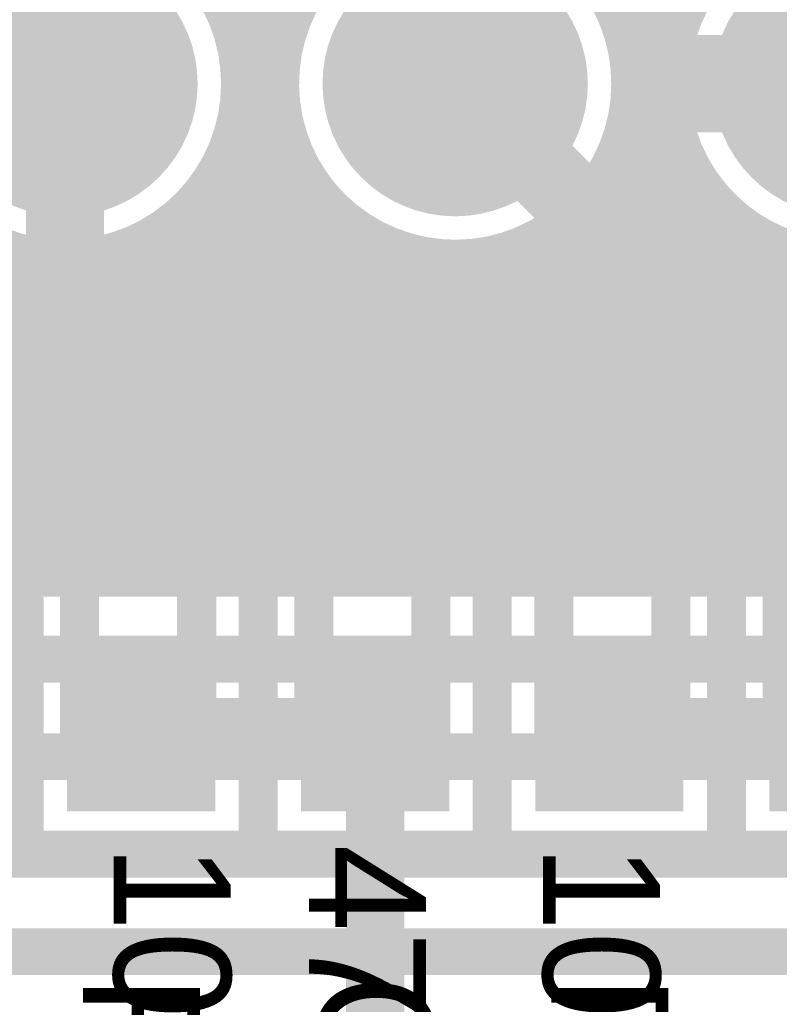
# Model space of a CAD drawing. Extents: x 7.17 to 14.1, y 4 to 11.75.
# Tile 142 of 189: x 10.13 to 10.33, y 8 to 8.25. Entities that reach past the tile are written whole.
import ezdxf

# ---------------------------------------------------------------- set-up
doc = ezdxf.new("R2010")
doc.units = 0
doc.layers.get('0').update_dxf_attribs({"linetype": 'CONTINUOUS'})
for name, color, linetype in [('BOTTOMLAYER', 5, 'CONTINUOUS'), ('BOTTOMSOLDER', 6, 'CONTINUOUS'), ('MECHANICAL1', 6, 'CONTINUOUS'), ('MECHANICAL7', 56, 'CONTINUOUS'), ('MULTILAYER', 9, 'CONTINUOUS'), ('TOPLAYER', 1, 'CONTINUOUS'), ('TOPOVERLAY', 2, 'CONTINUOUS'), ('TOPPASTE', 8, 'CONTINUOUS'), ('TOPSOLDER', 216, 'CONTINUOUS')]:
    doc.layers.add(name, color=color, linetype=linetype)

# ---------------------------------------------------------------- blocks, each defined once
blk = doc.blocks.new('HDR_10_91')
at = {"layer": 'BOTTOMSOLDER', "const_width": 0.034}
for points in [[(-0.017, -0.2, 1), (0.017, -0.2, 1)], [(-0.017, -0.3, 1), (0.017, -0.3, 1)], [(-0.017, -0.4, 1), (0.017, -0.4, 1)]]:
    blk.add_lwpolyline(points, format="xyb", close=True, dxfattribs=at)
at = {"layer": 'MULTILAYER', "const_width": 0.03}
for points in [[(-0.015, -0.2, 1), (0.015, -0.2, 1)], [(-0.015, -0.3, 1), (0.015, -0.3, 1)], [(-0.015, -0.4, 1), (0.015, -0.4, 1)]]:
    blk.add_lwpolyline(points, format="xyb", close=True, dxfattribs=at)
at = {"layer": 'TOPOVERLAY', "const_width": 0.01}
blk.add_lwpolyline([(0.05, -0.95), (0.05, 0.05)], dxfattribs=at)
at = {"layer": 'TOPSOLDER', "const_width": 0.034}
for points in [[(-0.017, -0.2, 1), (0.017, -0.2, 1)], [(-0.017, -0.3, 1), (0.017, -0.3, 1)], [(-0.017, -0.4, 1), (0.017, -0.4, 1)]]:
    blk.add_lwpolyline(points, format="xyb", close=True, dxfattribs=at)
blk = doc.blocks.new('0603_116')
at = {"layer": 'MECHANICAL1', "const_width": 0.01}
for points in [[(-0.000531, 0.015748), (-0.000531, -0.014252)], [(-0.000531, 0.015748), (0.059468, 0.015748)], [(0.059468, 0.015748), (0.059468, -0.014252)], [(-0.000531, -0.014252), (0.059468, -0.014252)]]:
    blk.add_lwpolyline(points, dxfattribs=at)
at = {"layer": 'MECHANICAL1', "const_width": 0.005}
for points in [[(-0.003031, 0.015748, 1), (0.001969, 0.015748, 1)], [(-0.003031, 0.015748, 1), (0.001969, 0.015748, 1)], [(0.056968, 0.015748, 1), (0.061968, 0.015748, 1)], [(0.056968, 0.015748, 1), (0.061968, 0.015748, 1)], [(-0.003031, -0.014252, 1), (0.001969, -0.014252, 1)], [(-0.003031, -0.014252, 1), (0.001969, -0.014252, 1)], [(0.056968, -0.014252, 1), (0.061968, -0.014252, 1)], [(0.056968, -0.014252, 1), (0.061968, -0.014252, 1)]]:
    blk.add_lwpolyline(points, format="xyb", close=True, dxfattribs=at)
at = {"layer": 'TOPLAYER'}
for points in [[(-0.015, -0.015), (0.015, -0.015), (-0.015, 0.015), (0.015, 0.015)], [(0.045, -0.015), (0.075, -0.015), (0.045, 0.015), (0.075, 0.015)]]:
    blk.add_solid(points, dxfattribs=at)
at = {"layer": 'TOPOVERLAY', "const_width": 0.01}
for points in [[(-0.03, 0.03), (-0.03, 0)], [(-0.03, 0.03), (0.09, 0.03)], [(0.09, 0.03), (0.09, -0.03)], [(-0.03, 0), (-0.03, -0.03)], [(-0.03, -0.03), (0.09, -0.03)]]:
    blk.add_lwpolyline(points, dxfattribs=at)
at = {"layer": 'TOPOVERLAY', "const_width": 0.005}
for points in [[(-0.0325, 0.03, 1), (-0.0275, 0.03, 1)], [(-0.0325, 0.03, 1), (-0.0275, 0.03, 1)], [(0.0875, 0.03, 1), (0.0925, 0.03, 1)], [(0.0875, 0.03, 1), (0.0925, 0.03, 1)], [(-0.0325, 0, 1), (-0.0275, 0, 1)], [(-0.0325, 0, 1), (-0.0275, 0, 1)], [(-0.0325, -0.03, 1), (-0.0275, -0.03, 1)], [(-0.0325, -0.03, 1), (-0.0275, -0.03, 1)], [(0.0875, -0.03, 1), (0.0925, -0.03, 1)], [(0.0875, -0.03, 1), (0.0925, -0.03, 1)]]:
    blk.add_lwpolyline(points, format="xyb", close=True, dxfattribs=at)
at = {"layer": 'TOPPASTE'}
for points in [[(-0.015, -0.015), (0.015, -0.015), (-0.015, 0.015), (0.015, 0.015)], [(0.045, -0.015), (0.075, -0.015), (0.045, 0.015), (0.075, 0.015)]]:
    blk.add_solid(points, dxfattribs=at)
at = {"layer": 'TOPSOLDER'}
for points in [[(-0.019, -0.019), (0.019, -0.019), (-0.019, 0.019), (0.019, 0.019)], [(0.041, -0.019), (0.079, -0.019), (0.041, 0.019), (0.079, 0.019)]]:
    blk.add_solid(points, dxfattribs=at)
blk = doc.blocks.new('0603_117')
at = {"layer": 'MECHANICAL1', "const_width": 0.01}
for points in [[(0.059468, 0.015748), (-0.000531, 0.015748)], [(-0.000531, -0.014252), (-0.000531, 0.015748)], [(0.059468, -0.014252), (0.059468, 0.015748)], [(0.059468, -0.014252), (-0.000531, -0.014252)]]:
    blk.add_lwpolyline(points, dxfattribs=at)
at = {"layer": 'MECHANICAL1', "const_width": 0.005}
for points in [[(-0.003031, 0.015748, 1), (0.001969, 0.015748, 1)], [(-0.003031, 0.015748, 1), (0.001969, 0.015748, 1)], [(0.056968, 0.015748, 1), (0.061968, 0.015748, 1)], [(0.056968, 0.015748, 1), (0.061968, 0.015748, 1)], [(-0.003031, -0.014252, 1), (0.001969, -0.014252, 1)], [(-0.003031, -0.014252, 1), (0.001969, -0.014252, 1)], [(0.056968, -0.014252, 1), (0.061968, -0.014252, 1)], [(0.056968, -0.014252, 1), (0.061968, -0.014252, 1)]]:
    blk.add_lwpolyline(points, format="xyb", close=True, dxfattribs=at)
at = {"layer": 'TOPLAYER'}
for points in [[(-0.015, -0.015), (0.015, -0.015), (-0.015, 0.015), (0.015, 0.015)], [(0.045, -0.015), (0.075, -0.015), (0.045, 0.015), (0.075, 0.015)]]:
    blk.add_solid(points, dxfattribs=at)
at = {"layer": 'TOPOVERLAY', "const_width": 0.01}
for points in [[(0.09, 0.03), (-0.03, 0.03)], [(-0.03, 0), (-0.03, 0.03)], [(0.09, -0.03), (0.09, 0.03)], [(-0.03, -0.03), (-0.03, 0)], [(0.09, -0.03), (-0.03, -0.03)]]:
    blk.add_lwpolyline(points, dxfattribs=at)
at = {"layer": 'TOPOVERLAY', "const_width": 0.005}
for points in [[(-0.0325, 0.03, 1), (-0.0275, 0.03, 1)], [(-0.0325, 0.03, 1), (-0.0275, 0.03, 1)], [(0.0875, 0.03, 1), (0.0925, 0.03, 1)], [(0.0875, 0.03, 1), (0.0925, 0.03, 1)], [(-0.0325, 0, 1), (-0.0275, 0, 1)], [(-0.0325, 0, 1), (-0.0275, 0, 1)], [(-0.0325, -0.03, 1), (-0.0275, -0.03, 1)], [(-0.0325, -0.03, 1), (-0.0275, -0.03, 1)], [(0.0875, -0.03, 1), (0.0925, -0.03, 1)], [(0.0875, -0.03, 1), (0.0925, -0.03, 1)]]:
    blk.add_lwpolyline(points, format="xyb", close=True, dxfattribs=at)
at = {"layer": 'TOPPASTE'}
for points in [[(-0.015, -0.015), (0.015, -0.015), (-0.015, 0.015), (0.015, 0.015)], [(0.045, -0.015), (0.075, -0.015), (0.045, 0.015), (0.075, 0.015)]]:
    blk.add_solid(points, dxfattribs=at)
at = {"layer": 'TOPSOLDER'}
for points in [[(-0.019, -0.019), (0.019, -0.019), (-0.019, 0.019), (0.019, 0.019)], [(0.041, -0.019), (0.079, -0.019), (0.041, 0.019), (0.079, 0.019)]]:
    blk.add_solid(points, dxfattribs=at)
blk = doc.blocks.new('0603_118')
at = {"layer": 'MECHANICAL1', "const_width": 0.01}
for points in [[(-0.000531, 0.015748), (0.059468, 0.015748)], [(-0.000531, 0.015748), (-0.000531, -0.014252)], [(0.059468, 0.015748), (0.059468, -0.014252)], [(-0.000531, -0.014252), (0.059468, -0.014252)]]:
    blk.add_lwpolyline(points, dxfattribs=at)
at = {"layer": 'MECHANICAL1', "const_width": 0.005}
for points in [[(-0.003031, 0.015748, 1), (0.001969, 0.015748, 1)], [(-0.003031, 0.015748, 1), (0.001969, 0.015748, 1)], [(0.056968, 0.015748, 1), (0.061968, 0.015748, 1)], [(0.056968, 0.015748, 1), (0.061968, 0.015748, 1)], [(-0.003031, -0.014252, 1), (0.001969, -0.014252, 1)], [(-0.003031, -0.014252, 1), (0.001969, -0.014252, 1)], [(0.056968, -0.014252, 1), (0.061968, -0.014252, 1)], [(0.056968, -0.014252, 1), (0.061968, -0.014252, 1)]]:
    blk.add_lwpolyline(points, format="xyb", close=True, dxfattribs=at)
at = {"layer": 'TOPLAYER'}
for points in [[(-0.015, -0.015), (0.015, -0.015), (-0.015, 0.015), (0.015, 0.015)], [(0.045, -0.015), (0.075, -0.015), (0.045, 0.015), (0.075, 0.015)]]:
    blk.add_solid(points, dxfattribs=at)
at = {"layer": 'TOPOVERLAY', "const_width": 0.01}
for points in [[(-0.03, 0.03), (0.09, 0.03)], [(-0.03, 0.03), (-0.03, 0)], [(0.09, 0.03), (0.09, -0.03)], [(-0.03, 0), (-0.03, -0.03)], [(-0.03, -0.03), (0.09, -0.03)]]:
    blk.add_lwpolyline(points, dxfattribs=at)
at = {"layer": 'TOPOVERLAY', "const_width": 0.005}
for points in [[(-0.0325, 0.03, 1), (-0.0275, 0.03, 1)], [(-0.0325, 0.03, 1), (-0.0275, 0.03, 1)], [(0.0875, 0.03, 1), (0.0925, 0.03, 1)], [(0.0875, 0.03, 1), (0.0925, 0.03, 1)], [(-0.0325, 0, 1), (-0.0275, 0, 1)], [(-0.0325, 0, 1), (-0.0275, 0, 1)], [(-0.0325, -0.03, 1), (-0.0275, -0.03, 1)], [(-0.0325, -0.03, 1), (-0.0275, -0.03, 1)], [(0.0875, -0.03, 1), (0.0925, -0.03, 1)], [(0.0875, -0.03, 1), (0.0925, -0.03, 1)]]:
    blk.add_lwpolyline(points, format="xyb", close=True, dxfattribs=at)
at = {"layer": 'TOPPASTE'}
for points in [[(-0.015, -0.015), (0.015, -0.015), (-0.015, 0.015), (0.015, 0.015)], [(0.045, -0.015), (0.075, -0.015), (0.045, 0.015), (0.075, 0.015)]]:
    blk.add_solid(points, dxfattribs=at)
at = {"layer": 'TOPSOLDER'}
for points in [[(-0.019, -0.019), (0.019, -0.019), (-0.019, 0.019), (0.019, 0.019)], [(0.041, -0.019), (0.079, -0.019), (0.041, 0.019), (0.079, 0.019)]]:
    blk.add_solid(points, dxfattribs=at)
blk = doc.blocks.new('0603_119')
at = {"layer": 'MECHANICAL1', "const_width": 0.01}
for points in [[(-0.000531, 0.015748), (0.059468, 0.015748)], [(-0.000531, 0.015748), (-0.000531, -0.014252)], [(0.059468, 0.015748), (0.059468, -0.014252)], [(-0.000531, -0.014252), (0.059468, -0.014252)]]:
    blk.add_lwpolyline(points, dxfattribs=at)
at = {"layer": 'MECHANICAL1', "const_width": 0.005}
for points in [[(-0.003031, 0.015748, 1), (0.001969, 0.015748, 1)], [(-0.003031, 0.015748, 1), (0.001969, 0.015748, 1)], [(0.056968, 0.015748, 1), (0.061968, 0.015748, 1)], [(0.056968, 0.015748, 1), (0.061968, 0.015748, 1)], [(-0.003031, -0.014252, 1), (0.001969, -0.014252, 1)], [(-0.003031, -0.014252, 1), (0.001969, -0.014252, 1)], [(0.056968, -0.014252, 1), (0.061968, -0.014252, 1)], [(0.056968, -0.014252, 1), (0.061968, -0.014252, 1)]]:
    blk.add_lwpolyline(points, format="xyb", close=True, dxfattribs=at)
at = {"layer": 'TOPLAYER'}
for points in [[(-0.015, -0.015), (0.015, -0.015), (-0.015, 0.015), (0.015, 0.015)], [(0.045, -0.015), (0.075, -0.015), (0.045, 0.015), (0.075, 0.015)]]:
    blk.add_solid(points, dxfattribs=at)
at = {"layer": 'TOPOVERLAY', "const_width": 0.01}
for points in [[(-0.03, 0.03), (0.09, 0.03)], [(-0.03, 0.03), (-0.03, 0)], [(0.09, 0.03), (0.09, -0.03)], [(-0.03, 0), (-0.03, -0.03)], [(-0.03, -0.03), (0.09, -0.03)]]:
    blk.add_lwpolyline(points, dxfattribs=at)
at = {"layer": 'TOPOVERLAY', "const_width": 0.005}
for points in [[(-0.0325, 0.03, 1), (-0.0275, 0.03, 1)], [(-0.0325, 0.03, 1), (-0.0275, 0.03, 1)], [(0.0875, 0.03, 1), (0.0925, 0.03, 1)], [(0.0875, 0.03, 1), (0.0925, 0.03, 1)], [(-0.0325, 0, 1), (-0.0275, 0, 1)], [(-0.0325, 0, 1), (-0.0275, 0, 1)], [(-0.0325, -0.03, 1), (-0.0275, -0.03, 1)], [(-0.0325, -0.03, 1), (-0.0275, -0.03, 1)], [(0.0875, -0.03, 1), (0.0925, -0.03, 1)], [(0.0875, -0.03, 1), (0.0925, -0.03, 1)]]:
    blk.add_lwpolyline(points, format="xyb", close=True, dxfattribs=at)
at = {"layer": 'TOPPASTE'}
for points in [[(-0.015, -0.015), (0.015, -0.015), (-0.015, 0.015), (0.015, 0.015)], [(0.045, -0.015), (0.075, -0.015), (0.045, 0.015), (0.075, 0.015)]]:
    blk.add_solid(points, dxfattribs=at)
at = {"layer": 'TOPSOLDER'}
for points in [[(-0.019, -0.019), (0.019, -0.019), (-0.019, 0.019), (0.019, 0.019)], [(0.041, -0.019), (0.079, -0.019), (0.041, 0.019), (0.079, 0.019)]]:
    blk.add_solid(points, dxfattribs=at)
blk = doc.blocks.new('0603_120')
at = {"layer": 'MECHANICAL1', "const_width": 0.01}
for points in [[(-0.000531, 0.015748), (0.059468, 0.015748)], [(-0.000531, 0.015748), (-0.000531, -0.014252)], [(0.059468, 0.015748), (0.059468, -0.014252)], [(-0.000531, -0.014252), (0.059468, -0.014252)]]:
    blk.add_lwpolyline(points, dxfattribs=at)
at = {"layer": 'MECHANICAL1', "const_width": 0.005}
for points in [[(-0.003031, 0.015748, 1), (0.001969, 0.015748, 1)], [(-0.003031, 0.015748, 1), (0.001969, 0.015748, 1)], [(0.056968, 0.015748, 1), (0.061968, 0.015748, 1)], [(0.056968, 0.015748, 1), (0.061968, 0.015748, 1)], [(-0.003031, -0.014252, 1), (0.001969, -0.014252, 1)], [(-0.003031, -0.014252, 1), (0.001969, -0.014252, 1)], [(0.056968, -0.014252, 1), (0.061968, -0.014252, 1)], [(0.056968, -0.014252, 1), (0.061968, -0.014252, 1)]]:
    blk.add_lwpolyline(points, format="xyb", close=True, dxfattribs=at)
at = {"layer": 'TOPLAYER'}
for points in [[(-0.015, -0.015), (0.015, -0.015), (-0.015, 0.015), (0.015, 0.015)], [(0.045, -0.015), (0.075, -0.015), (0.045, 0.015), (0.075, 0.015)]]:
    blk.add_solid(points, dxfattribs=at)
at = {"layer": 'TOPOVERLAY', "const_width": 0.01}
for points in [[(-0.03, 0.03), (0.09, 0.03)], [(-0.03, 0.03), (-0.03, 0)], [(0.09, 0.03), (0.09, -0.03)], [(-0.03, 0), (-0.03, -0.03)], [(-0.03, -0.03), (0.09, -0.03)]]:
    blk.add_lwpolyline(points, dxfattribs=at)
at = {"layer": 'TOPOVERLAY', "const_width": 0.005}
for points in [[(-0.0325, 0.03, 1), (-0.0275, 0.03, 1)], [(-0.0325, 0.03, 1), (-0.0275, 0.03, 1)], [(0.0875, 0.03, 1), (0.0925, 0.03, 1)], [(0.0875, 0.03, 1), (0.0925, 0.03, 1)], [(-0.0325, 0, 1), (-0.0275, 0, 1)], [(-0.0325, 0, 1), (-0.0275, 0, 1)], [(-0.0325, -0.03, 1), (-0.0275, -0.03, 1)], [(-0.0325, -0.03, 1), (-0.0275, -0.03, 1)], [(0.0875, -0.03, 1), (0.0925, -0.03, 1)], [(0.0875, -0.03, 1), (0.0925, -0.03, 1)]]:
    blk.add_lwpolyline(points, format="xyb", close=True, dxfattribs=at)
at = {"layer": 'TOPPASTE'}
for points in [[(-0.015, -0.015), (0.015, -0.015), (-0.015, 0.015), (0.015, 0.015)], [(0.045, -0.015), (0.075, -0.015), (0.045, 0.015), (0.075, 0.015)]]:
    blk.add_solid(points, dxfattribs=at)
at = {"layer": 'TOPSOLDER'}
for points in [[(-0.019, -0.019), (0.019, -0.019), (-0.019, 0.019), (0.019, 0.019)], [(0.041, -0.019), (0.079, -0.019), (0.041, 0.019), (0.079, 0.019)]]:
    blk.add_solid(points, dxfattribs=at)

msp = doc.modelspace()

# ---------------------------------------------------------------- linework, layer by layer
at = {"layer": 'BOTTOMLAYER'}
for points, const_width in [([(10.242404, 8.2375), (10.242404, 8.5875)], 0.015), ([(10.142404, 8.2375), (10.142404, 8.5625)], 0.015), ([(10.283252, 8.253853), (10.520904, 8.491504)], 0.008), ([(10.284999, 8.248529), (10.520904, 8.484433)], 0.008), ([(10.163904, 8.291584), (10.201579, 8.25391)], 0.008), ([(10.183534, 8.25313), (10.220904, 8.2905)], 0.008), ([(10.263904, 8.29058), (10.301296, 8.253188)], 0.008), ([(10.163904, 8.284513), (10.199825, 8.248592)], 0.008), ([(10.1852, 8.247724), (10.220904, 8.283429)], 0.008), ([(10.263904, 8.283509), (10.299624, 8.247789)], 0.008), ([(10.178046, 8.2633), (10.198705, 8.242641)], 0.008), ([(10.286111, 8.242569), (10.306558, 8.263016)], 0.008), ([(10.186207, 8.24166), (10.204659, 8.260113)], 0.008), ([(10.280027, 8.260314), (10.298608, 8.241734)], 0.008), ([(10.18472, 8.249555), (10.198435, 8.23584)], 0.008), ([(10.286369, 8.235756), (10.300056, 8.249443)], 0.008), ([(10.186315, 8.234697), (10.199694, 8.248076)], 0.008), ([(10.285087, 8.248183), (10.298488, 8.234782)], 0.008), ([(10.302404, 8.2375), (10.342404, 8.2375)], 0.025), ([(10.184943, 8.226254), (10.198463, 8.239774)], 0.008), ([(10.18627, 8.240934), (10.199511, 8.227693)], 0.008), ([(10.285273, 8.227589), (10.298531, 8.240847)], 0.008), ([(10.286341, 8.239859), (10.299837, 8.226363)], 0.008), ([(10.186255, 8.233878), (10.203867, 8.216266)], 0.008), ([(10.280842, 8.216087), (10.298559, 8.233804)], 0.008), ([(10.179324, 8.213564), (10.198647, 8.232887)], 0.008), ([(10.286169, 8.232959), (10.305339, 8.213789)], 0.008), ([(10.082831, 8.11), (10.199706, 8.226875)], 0.008), ([(10.08549, 8.228577), (10.204066, 8.11)], 0.008), ([(10.181826, 8.11), (10.299512, 8.227686)], 0.008), ([(10.18531, 8.227751), (10.303062, 8.11)], 0.008), ([(10.280822, 8.11), (10.399332, 8.22851)], 0.008), ([(10.285118, 8.226939), (10.402057, 8.11)], 0.008), ([(10.083959, 8.223036), (10.196995, 8.11)], 0.008), ([(10.089902, 8.11), (10.201412, 8.22151)], 0.008), ([(10.183694, 8.222297), (10.295991, 8.11)], 0.008), ([(10.188897, 8.11), (10.301136, 8.222238)], 0.008), ([(10.283418, 8.221568), (10.394986, 8.11)], 0.008), ([(10.287893, 8.11), (10.40087, 8.222977)], 0.008), ([(10.081872, 8.218052), (10.189924, 8.11)], 0.008), ([(10.096973, 8.11), (10.203646, 8.216672)], 0.008), ([(10.181536, 8.217384), (10.28892, 8.11)], 0.008), ([(10.195968, 8.11), (10.303299, 8.217331)], 0.008), ([(10.28119, 8.216725), (10.387915, 8.11)], 0.008), ([(10.294964, 8.11), (10.402962, 8.217998)], 0.008), ([(10.07931, 8.213543), (10.182853, 8.11)], 0.008), ([(10.104044, 8.11), (10.206339, 8.212295)], 0.008), ([(10.17891, 8.212938), (10.281849, 8.11)], 0.008), ([(10.20304, 8.11), (10.30593, 8.21289)], 0.008), ([(10.278502, 8.212342), (10.380844, 8.11)], 0.008), ([(10.302035, 8.11), (10.405529, 8.213494)], 0.008), ([(10.076317, 8.209465), (10.175782, 8.11)], 0.008), ([(10.175858, 8.20892), (10.274777, 8.11)], 0.008), ([(10.210111, 8.11), (10.308987, 8.208876)], 0.008), ([(10.309106, 8.11), (10.408528, 8.209422)], 0.008), ([(10.111115, 8.11), (10.209455, 8.208339)], 0.008), ([(10.275391, 8.208382), (10.373773, 8.11)], 0.008), ([(10.072914, 8.205796), (10.168711, 8.11)], 0.008), ([(10.118186, 8.11), (10.212976, 8.204789)], 0.008), ([(10.172398, 8.205308), (10.267706, 8.11)], 0.008), ([(10.217182, 8.11), (10.312451, 8.205269)], 0.008), ([(10.271874, 8.204827), (10.366702, 8.11)], 0.008), ([(10.316177, 8.11), (10.411934, 8.205757)], 0.008), ([(10.069109, 8.202531), (10.16164, 8.11)], 0.008), ([(10.125258, 8.11), (10.216902, 8.201644)], 0.008), ([(10.168535, 8.2021), (10.260635, 8.11)], 0.008), ([(10.224253, 8.11), (10.316319, 8.202066)], 0.008), ([(10.267953, 8.201678), (10.359631, 8.11)], 0.008), ([(10.323248, 8.11), (10.415745, 8.202496)], 0.008), ([(10.064889, 8.199679), (10.154569, 8.11)], 0.008), ([(10.07576, 8.11), (10.16634, 8.20058)], 0.008), ([(10.132329, 8.11), (10.221248, 8.19892)], 0.008), ([(10.164255, 8.199309), (10.253564, 8.11)], 0.008), ([(10.174755, 8.11), (10.263817, 8.199062)], 0.008), ([(10.22117, 8.198963), (10.310133, 8.11)], 0.008), ([(10.231324, 8.11), (10.320604, 8.19928)], 0.008), ([(10.263611, 8.198948), (10.352559, 8.11)], 0.008), ([(10.318693, 8.200435), (10.409128, 8.11)], 0.008), ([(10.060226, 8.197271), (10.147498, 8.11)], 0.008), ([(10.123249, 8.197888), (10.211137, 8.11)], 0.008), ([(10.1394, 8.11), (10.226051, 8.196652)], 0.008), ([(10.159525, 8.196968), (10.246493, 8.11)], 0.008), ([(10.238395, 8.11), (10.325339, 8.196944)], 0.008), ([(10.258814, 8.196675), (10.345488, 8.11)], 0.008), ([(10.273751, 8.11), (10.361714, 8.197964)], 0.008), ([(10.047475, 8.11), (10.13218, 8.194704)], 0.008), ([(10.04931, 8.194045), (10.133355, 8.11)], 0.008), ([(10.054547, 8.11), (10.138244, 8.193697)], 0.008), ([(10.055065, 8.195361), (10.140427, 8.11)], 0.008), ([(10.061618, 8.11), (10.145207, 8.193589)], 0.008), ([(10.068689, 8.11), (10.15365, 8.194961)], 0.008), ([(10.133874, 8.194335), (10.218209, 8.11)], 0.008), ([(10.141775, 8.193504), (10.22528, 8.11)], 0.008), ([(10.146471, 8.11), (10.231375, 8.194905)], 0.008), ([(10.148435, 8.193915), (10.232351, 8.11)], 0.008), ([(10.153542, 8.11), (10.237335, 8.193793)], 0.008), ([(10.154287, 8.195135), (10.239422, 8.11)], 0.008), ([(10.160613, 8.11), (10.244148, 8.193535)], 0.008), ([(10.167684, 8.11), (10.252315, 8.194631)], 0.008), ([(10.232597, 8.194607), (10.317204, 8.11)], 0.008), ([(10.240744, 8.193531), (10.324275, 8.11)], 0.008), ([(10.245466, 8.11), (10.330584, 8.195118)], 0.008), ([(10.247545, 8.193801), (10.331346, 8.11)], 0.008), ([(10.252537, 8.11), (10.336443, 8.193906)], 0.008), ([(10.253496, 8.194921), (10.338417, 8.11)], 0.008), ([(10.259608, 8.11), (10.343114, 8.193506)], 0.008), ([(10.26668, 8.11), (10.351034, 8.194355)], 0.008), ([(9.534624, 8.11), (10.73634, 8.11)], 0.008), ([(9.239904, 8.09), (10.744624, 8.09)], 0.012), ([(9.224904, 8.065), (10.764624, 8.065)], 0.012), ([(9.209904, 8.04), (10.779624, 8.04)], 0.012), ([(9.194904, 8.015), (10.792404, 8.015)], 0.012)]:
    msp.add_lwpolyline(points, dxfattribs=dict(at, const_width=const_width))
for points, const_width in [([(10.386404, 8.2375, 1), (10.298404, 8.2375, 1)], 0.008), ([(10.181534, 8.25313, 1), (10.185534, 8.25313, 1)], 0.004), ([(10.199579, 8.25391, 1), (10.203579, 8.25391, 1)], 0.004), ([(10.281252, 8.253853, 1), (10.285252, 8.253853, 1)], 0.004), ([(10.299296, 8.253188, 1), (10.303296, 8.253188, 1)], 0.004), ([(10.182721, 8.249555, 1), (10.18672, 8.249555, 1)], 0.004), ([(10.298056, 8.249443, 1), (10.302056, 8.249443, 1)], 0.004), ([(10.1832, 8.247724, 1), (10.1872, 8.247724, 1)], 0.004), ([(10.197694, 8.248076, 1), (10.201694, 8.248076, 1)], 0.004), ([(10.197825, 8.248592, 1), (10.201825, 8.248592, 1)], 0.004), ([(10.282999, 8.248529, 1), (10.286999, 8.248529, 1)], 0.004), ([(10.283087, 8.248183, 1), (10.287087, 8.248183, 1)], 0.004), ([(10.297624, 8.247789, 1), (10.301624, 8.247789, 1)], 0.004), ([(10.296154, 8.2375, 1), (10.308654, 8.2375, 1)], 0.0125), ([(10.184207, 8.24166, 1), (10.188207, 8.24166, 1)], 0.004), ([(10.196705, 8.242641, 1), (10.200705, 8.242641, 1)], 0.004), ([(10.284111, 8.242569, 1), (10.288111, 8.242569, 1)], 0.004), ([(10.296608, 8.241734, 1), (10.300608, 8.241734, 1)], 0.004), ([(10.138654, 8.2375, 1), (10.146154, 8.2375, 1)], 0.0075), ([(10.18427, 8.240934, 1), (10.18827, 8.240934, 1)], 0.004), ([(10.196463, 8.239774, 1), (10.200463, 8.239774, 1)], 0.004), ([(10.238654, 8.2375, 1), (10.246154, 8.2375, 1)], 0.0075), ([(10.284341, 8.239859, 1), (10.288341, 8.239859, 1)], 0.004), ([(10.296532, 8.240847, 1), (10.300531, 8.240847, 1)], 0.004), ([(10.184404, 8.2375, 1), (10.188404, 8.2375, 1)], 0.004), ([(10.184404, 8.2375, 1), (10.188404, 8.2375, 1)], 0.004), ([(10.284404, 8.2375, 1), (10.288404, 8.2375, 1)], 0.004), ([(10.284404, 8.2375, 1), (10.288404, 8.2375, 1)], 0.004), ([(10.296404, 8.2375, 1), (10.300404, 8.2375, 1)], 0.004), ([(10.184255, 8.233878, 1), (10.188255, 8.233878, 1)], 0.004), ([(10.184315, 8.234697, 1), (10.188315, 8.234697, 1)], 0.004), ([(10.196435, 8.23584, 1), (10.200435, 8.23584, 1)], 0.004), ([(10.284369, 8.235756, 1), (10.288369, 8.235756, 1)], 0.004), ([(10.296488, 8.234782, 1), (10.300488, 8.234782, 1)], 0.004), ([(10.29656, 8.233804, 1), (10.30056, 8.233804, 1)], 0.004), ([(10.196646, 8.232887, 1), (10.200646, 8.232887, 1)], 0.004), ([(10.284169, 8.232959, 1), (10.288169, 8.232959, 1)], 0.004), ([(10.182942, 8.226254, 1), (10.186943, 8.226254, 1)], 0.004), ([(10.18331, 8.227751, 1), (10.187311, 8.227751, 1)], 0.004), ([(10.197511, 8.227693, 1), (10.201511, 8.227693, 1)], 0.004), ([(10.197706, 8.226875, 1), (10.201706, 8.226875, 1)], 0.004), ([(10.283118, 8.226939, 1), (10.287118, 8.226939, 1)], 0.004), ([(10.283273, 8.227589, 1), (10.287273, 8.227589, 1)], 0.004), ([(10.297512, 8.227686, 1), (10.301512, 8.227686, 1)], 0.004), ([(10.297837, 8.226363, 1), (10.301837, 8.226363, 1)], 0.004), ([(10.181694, 8.222297, 1), (10.185694, 8.222297, 1)], 0.004), ([(10.199412, 8.22151, 1), (10.203412, 8.22151, 1)], 0.004), ([(10.281418, 8.221568, 1), (10.285418, 8.221568, 1)], 0.004), ([(10.299136, 8.222238, 1), (10.303136, 8.222238, 1)], 0.004), ([(10.179536, 8.217384, 1), (10.183536, 8.217384, 1)], 0.004), ([(10.201646, 8.216672, 1), (10.205646, 8.216672, 1)], 0.004), ([(10.201867, 8.216266, 1), (10.205867, 8.216266, 1)], 0.004), ([(10.278842, 8.216087, 1), (10.282842, 8.216087, 1)], 0.004), ([(10.27919, 8.216725, 1), (10.28319, 8.216725, 1)], 0.004), ([(10.301299, 8.217331, 1), (10.305299, 8.217331, 1)], 0.004), ([(10.177324, 8.213564, 1), (10.181324, 8.213564, 1)], 0.004), ([(10.303339, 8.213789, 1), (10.307339, 8.213789, 1)], 0.004), ([(10.17691, 8.212938, 1), (10.18091, 8.212938, 1)], 0.004), ([(10.204339, 8.212295, 1), (10.208339, 8.212295, 1)], 0.004), ([(10.276502, 8.212342, 1), (10.280502, 8.212342, 1)], 0.004), ([(10.30393, 8.21289, 1), (10.30793, 8.21289, 1)], 0.004), ([(10.173858, 8.20892, 1), (10.177858, 8.20892, 1)], 0.004), ([(10.306987, 8.208876, 1), (10.310987, 8.208876, 1)], 0.004), ([(10.207455, 8.208339, 1), (10.211455, 8.208339, 1)], 0.004), ([(10.273391, 8.208382, 1), (10.277391, 8.208382, 1)], 0.004), ([(10.170398, 8.205308, 1), (10.174398, 8.205308, 1)], 0.004), ([(10.210976, 8.204789, 1), (10.214976, 8.204789, 1)], 0.004), ([(10.269874, 8.204827, 1), (10.273874, 8.204827, 1)], 0.004), ([(10.310451, 8.205269, 1), (10.314451, 8.205269, 1)], 0.004), ([(10.166535, 8.2021, 1), (10.170535, 8.2021, 1)], 0.004), ([(10.214902, 8.201644, 1), (10.218902, 8.201644, 1)], 0.004), ([(10.265953, 8.201678, 1), (10.269953, 8.201678, 1)], 0.004), ([(10.314319, 8.202066, 1), (10.318319, 8.202066, 1)], 0.004), ([(10.162255, 8.199309, 1), (10.166255, 8.199309, 1)], 0.004), ([(10.16434, 8.20058, 1), (10.16834, 8.20058, 1)], 0.004), ([(10.21917, 8.198963, 1), (10.22317, 8.198963, 1)], 0.004), ([(10.219248, 8.19892, 1), (10.223248, 8.19892, 1)], 0.004), ([(10.261611, 8.198948, 1), (10.265611, 8.198948, 1)], 0.004), ([(10.261817, 8.199062, 1), (10.265817, 8.199062, 1)], 0.004), ([(10.316693, 8.200435, 1), (10.320693, 8.200435, 1)], 0.004), ([(10.318604, 8.19928, 1), (10.322604, 8.19928, 1)], 0.004), ([(10.157525, 8.196968, 1), (10.161525, 8.196968, 1)], 0.004), ([(10.224051, 8.196652, 1), (10.228051, 8.196652, 1)], 0.004), ([(10.256814, 8.196675, 1), (10.260814, 8.196675, 1)], 0.004), ([(10.323339, 8.196944, 1), (10.327339, 8.196944, 1)], 0.004), ([(10.13018, 8.194704, 1), (10.13418, 8.194704, 1)], 0.004), ([(10.131874, 8.194335, 1), (10.135874, 8.194335, 1)], 0.004), ([(10.136244, 8.193697, 1), (10.140244, 8.193697, 1)], 0.004), ([(10.139775, 8.193504, 1), (10.143775, 8.193504, 1)], 0.004), ([(10.143207, 8.193589, 1), (10.147207, 8.193589, 1)], 0.004), ([(10.146435, 8.193915, 1), (10.150435, 8.193915, 1)], 0.004), ([(10.15165, 8.194961, 1), (10.15565, 8.194961, 1)], 0.004), ([(10.152287, 8.195135, 1), (10.156287, 8.195135, 1)], 0.004), ([(10.229375, 8.194905, 1), (10.233375, 8.194905, 1)], 0.004), ([(10.230597, 8.194607, 1), (10.234597, 8.194607, 1)], 0.004), ([(10.235335, 8.193793, 1), (10.239335, 8.193793, 1)], 0.004), ([(10.238744, 8.193531, 1), (10.242744, 8.193531, 1)], 0.004), ([(10.242148, 8.193535, 1), (10.246148, 8.193535, 1)], 0.004), ([(10.245545, 8.193801, 1), (10.249545, 8.193801, 1)], 0.004), ([(10.250315, 8.194631, 1), (10.254315, 8.194631, 1)], 0.004), ([(10.251496, 8.194921, 1), (10.255496, 8.194921, 1)], 0.004), ([(10.130329, 8.11, 1), (10.134329, 8.11, 1)], 0.004), ([(10.131355, 8.11, 1), (10.135355, 8.11, 1)], 0.004), ([(10.1374, 8.11, 1), (10.1414, 8.11, 1)], 0.004), ([(10.138426, 8.11, 1), (10.142426, 8.11, 1)], 0.004), ([(10.144471, 8.11, 1), (10.148471, 8.11, 1)], 0.004), ([(10.145498, 8.11, 1), (10.149498, 8.11, 1)], 0.004), ([(10.151542, 8.11, 1), (10.155542, 8.11, 1)], 0.004), ([(10.152569, 8.11, 1), (10.156569, 8.11, 1)], 0.004), ([(10.158613, 8.11, 1), (10.162613, 8.11, 1)], 0.004), ([(10.15964, 8.11, 1), (10.16364, 8.11, 1)], 0.004), ([(10.165684, 8.11, 1), (10.169684, 8.11, 1)], 0.004), ([(10.166711, 8.11, 1), (10.170711, 8.11, 1)], 0.004), ([(10.172755, 8.11, 1), (10.176755, 8.11, 1)], 0.004), ([(10.173782, 8.11, 1), (10.177782, 8.11, 1)], 0.004), ([(10.179826, 8.11, 1), (10.183826, 8.11, 1)], 0.004), ([(10.180853, 8.11, 1), (10.184853, 8.11, 1)], 0.004), ([(10.186897, 8.11, 1), (10.190897, 8.11, 1)], 0.004), ([(10.187924, 8.11, 1), (10.191924, 8.11, 1)], 0.004), ([(10.193969, 8.11, 1), (10.197968, 8.11, 1)], 0.004), ([(10.194995, 8.11, 1), (10.198995, 8.11, 1)], 0.004), ([(10.20104, 8.11, 1), (10.20504, 8.11, 1)], 0.004), ([(10.202066, 8.11, 1), (10.206066, 8.11, 1)], 0.004), ([(10.208111, 8.11, 1), (10.212111, 8.11, 1)], 0.004), ([(10.209138, 8.11, 1), (10.213138, 8.11, 1)], 0.004), ([(10.215182, 8.11, 1), (10.219182, 8.11, 1)], 0.004), ([(10.216209, 8.11, 1), (10.220209, 8.11, 1)], 0.004), ([(10.222253, 8.11, 1), (10.226253, 8.11, 1)], 0.004), ([(10.22328, 8.11, 1), (10.22728, 8.11, 1)], 0.004), ([(10.229324, 8.11, 1), (10.233324, 8.11, 1)], 0.004), ([(10.230351, 8.11, 1), (10.234351, 8.11, 1)], 0.004), ([(10.236395, 8.11, 1), (10.240395, 8.11, 1)], 0.004), ([(10.237422, 8.11, 1), (10.241422, 8.11, 1)], 0.004), ([(10.243466, 8.11, 1), (10.247466, 8.11, 1)], 0.004), ([(10.244493, 8.11, 1), (10.248493, 8.11, 1)], 0.004), ([(10.250537, 8.11, 1), (10.254537, 8.11, 1)], 0.004), ([(10.251564, 8.11, 1), (10.255564, 8.11, 1)], 0.004), ([(10.257608, 8.11, 1), (10.261608, 8.11, 1)], 0.004), ([(10.258635, 8.11, 1), (10.262635, 8.11, 1)], 0.004), ([(10.264679, 8.11, 1), (10.268679, 8.11, 1)], 0.004), ([(10.265706, 8.11, 1), (10.269706, 8.11, 1)], 0.004), ([(10.271751, 8.11, 1), (10.275751, 8.11, 1)], 0.004), ([(10.272777, 8.11, 1), (10.276777, 8.11, 1)], 0.004), ([(10.278822, 8.11, 1), (10.282822, 8.11, 1)], 0.004), ([(10.279848, 8.11, 1), (10.283848, 8.11, 1)], 0.004), ([(10.285893, 8.11, 1), (10.289893, 8.11, 1)], 0.004), ([(10.28692, 8.11, 1), (10.29092, 8.11, 1)], 0.004), ([(10.292964, 8.11, 1), (10.296964, 8.11, 1)], 0.004), ([(10.293991, 8.11, 1), (10.297991, 8.11, 1)], 0.004), ([(10.300035, 8.11, 1), (10.304035, 8.11, 1)], 0.004), ([(10.301062, 8.11, 1), (10.305062, 8.11, 1)], 0.004), ([(10.307106, 8.11, 1), (10.311106, 8.11, 1)], 0.004), ([(10.308133, 8.11, 1), (10.312133, 8.11, 1)], 0.004), ([(10.314177, 8.11, 1), (10.318177, 8.11, 1)], 0.004), ([(10.315204, 8.11, 1), (10.319204, 8.11, 1)], 0.004), ([(10.321248, 8.11, 1), (10.325248, 8.11, 1)], 0.004), ([(10.322275, 8.11, 1), (10.326275, 8.11, 1)], 0.004)]:
    msp.add_lwpolyline(points, format="xyb", close=True, dxfattribs=dict(at, const_width=const_width))
at = {"layer": 'BOTTOMLAYER', "const_width": 0.008}
for points in [[(10.186404, 8.2375, -1.745198), (10.120904, 8.275889)], [(10.163904, 8.275889, -0.271455), (10.186404, 8.2375)], [(10.286404, 8.2375, -1.745198), (10.220904, 8.275889)], [(10.263904, 8.275889, -0.271455), (10.286404, 8.2375)]]:
    msp.add_lwpolyline(points, format="xyb", dxfattribs=at)
at = {"layer": 'BOTTOMSOLDER', "const_width": 0.0215}
msp.add_lwpolyline([(10.211154, 8.173, 1), (10.232654, 8.173, 1)], format="xyb", close=True, dxfattribs=at)
at = {"layer": 'MECHANICAL1', "const_width": 0.01}
msp.add_lwpolyline([(9.599904, 8.1925), (10.584904, 8.1925)], dxfattribs=at)
at = {"layer": 'MECHANICAL7', "const_width": 0.01}
msp.add_lwpolyline([(9.592404, 8.1875), (10.592404, 8.1875)], dxfattribs=at)
at = {"layer": 'TOPLAYER'}
for points, const_width in [([(10.142404, 8.1875), (10.142404, 8.2375)], 0.02), ([(10.242404, 8.2375), (10.281904, 8.198)], 0.02), ([(10.281904, 8.13), (10.281904, 8.198)], 0.02), ([(10.142404, 8.1875), (10.161904, 8.168)], 0.02), ([(10.221904, 8.13), (10.221904, 8.173)], 0.02), ([(10.161904, 8.13), (10.161904, 8.168)], 0.02), ([(10.161904, 8.07), (10.221904, 8.07)], 0.02), ([(10.281904, 8.07), (10.341904, 8.07)], 0.02), ([(10.221904, 7.86), (10.221904, 8.07)], 0.015)]:
    msp.add_lwpolyline(points, dxfattribs=dict(at, const_width=const_width))
for points, const_width in [([(10.137404, 8.2375, 1), (10.147404, 8.2375, 1)], 0.01), ([(10.237404, 8.2375, 1), (10.247404, 8.2375, 1)], 0.01), ([(10.276904, 8.198, 1), (10.286904, 8.198, 1)], 0.01), ([(10.276904, 8.198, 1), (10.286904, 8.198, 1)], 0.01), ([(10.137404, 8.1875, 1), (10.147404, 8.1875, 1)], 0.01), ([(10.137404, 8.1875, 1), (10.147404, 8.1875, 1)], 0.01), ([(10.216904, 8.173, 1), (10.226904, 8.173, 1)], 0.01), ([(10.156904, 8.168, 1), (10.166904, 8.168, 1)], 0.01), ([(10.156904, 8.168, 1), (10.166904, 8.168, 1)], 0.01), ([(10.156904, 8.13, 1), (10.166904, 8.13, 1)], 0.01), ([(10.216904, 8.13, 1), (10.226904, 8.13, 1)], 0.01), ([(10.276904, 8.13, 1), (10.286904, 8.13, 1)], 0.01), ([(10.156904, 8.07, 1), (10.166904, 8.07, 1)], 0.01), ([(10.216904, 8.07, 1), (10.226904, 8.07, 1)], 0.01), ([(10.276904, 8.07, 1), (10.286904, 8.07, 1)], 0.01), ([(10.218154, 8.07, 1), (10.225654, 8.07, 1)], 0.0075)]:
    msp.add_lwpolyline(points, format="xyb", close=True, dxfattribs=dict(at, const_width=const_width))
at = {"layer": 'TOPSOLDER', "const_width": 0.0215}
msp.add_lwpolyline([(10.211154, 8.173, 1), (10.232654, 8.173, 1)], format="xyb", close=True, dxfattribs=at)

# ---------------------------------------------------------------- block references
for name, p, rotation in [('HDR_10_91', (10.542404, 8.2375), 270), ('0603_120', (10.101904, 8.07), 90), ('0603_119', (10.161904, 8.07), 90), ('0603_118', (10.221904, 8.07), 90), ('0603_117', (10.281904, 8.13), 270), ('0603_116', (10.341904, 8.07), 90)]:
    msp.add_blockref(name, p, dxfattribs=dict(rotation=rotation))

# ---------------------------------------------------------------- texts
at = {"layer": 'MECHANICAL1'}
for s, p in [('47pF', (10.204904, 8.0425)), ('47pF', (10.329904, 8.0425)), ('10', (10.154904, 8.0425)), ('100', (10.264904, 8.0425))]:
    msp.add_text(s, height=0.03, rotation=270, dxfattribs=at).set_placement(p)
at = {"layer": 'TOPOVERLAY'}
for s, p in [('C45', (10.207, 8.009)), ('R21', (10.147, 8.009)), ('R36', (10.267, 8.009))]:
    msp.add_text(s, height=0.03, rotation=270, dxfattribs=at).set_placement(p)

doc.saveas('drawing.dxf')
